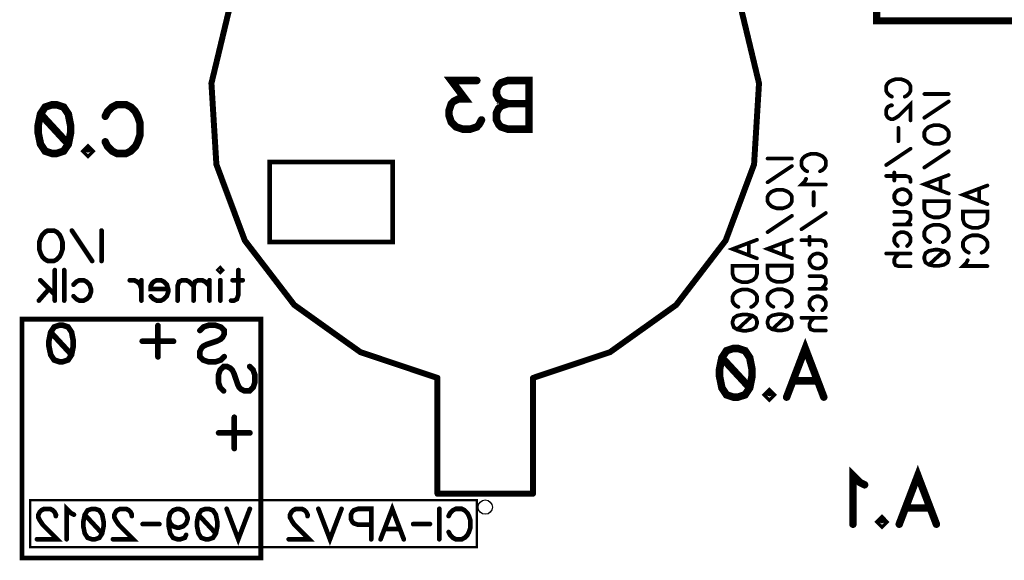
# Model space of a CAD drawing. Extents: x 0 to 95, y 0 to 136.
# Tile 1 of 14: x 0 to 41, y 0 to 23. Entities that reach past the tile are written whole.
import ezdxf

# ---------------------------------------------------------------- set-up
doc = ezdxf.new("R2010")
doc.units = 0
doc.layers.add('Bottom_Silk', color=11, linetype='CONTINUOUS')

msp = doc.modelspace()

# ---------------------------------------------------------------- linework, layer by layer
at = {"layer": 'Bottom_Silk', "linetype": 'CONTINUOUS'}
for points, const_width in [([(78.5, 110.6), (78.7, 16.8), (73.2, 16.8), (73.2, 13.9), (66.3, 13.9), (66.3, 6.6), (60.1, 6.6), (60.1, 9.4), (47.4, 9.4), (47.4, 22.5), (35.8, 22.5), (35.8, 26.7), (29, 26.7), (29, 30.3), (35.7, 30.3), (35.7, 28.5), (58.9, 28.5), (58.9, 31.4), (67.5, 31.4), (67.5, 110.6), (78.7, 110.6), (78.7, 110.3)], 0.3), ([(21.4009, 7.54), (24.628, 8.6203), (27.3983, 10.5969), (29.4698, 13.297), (30.6612, 16.4848), (30.8687, 19.8817), (30.074, 23.1907), (28.3466, 26.1229), (25.8375, 28.422), (22.7658, 29.887), (19.4, 30.39), (16.0342, 29.887), (12.9625, 28.422), (10.4534, 26.1229), (8.726, 23.1907), (7.9313, 19.8817), (8.1388, 16.4848), (9.3302, 13.297), (11.4017, 10.5969), (14.172, 8.6203), (17.3991, 7.54)], 0.25), ([(19.0475, 19.9983), (17.9806, 19.9983), (18.5623, 19.2212), (18.2703, 19.2212), (18.0771, 19.1246), (17.9806, 19.028), (17.8817, 18.736), (17.8817, 18.5428), (17.9806, 18.2508), (18.1737, 18.0554), (18.4657, 17.9588), (18.7577, 17.9588), (19.0475, 18.0554), (19.1441, 18.1542), (19.2429, 18.3474)], 0.3137), ([(21.2315, 20.0006), (21.2315, 17.9588), (20.3555, 17.9588), (20.0635, 18.0576), (19.9669, 18.1542), (19.8703, 18.3474), (19.8703, 18.6394), (19.9669, 18.8348), (20.0635, 18.9314), (20.3555, 19.028), (20.0635, 19.1268), (19.9669, 19.2234), (19.8703, 19.4166), (19.8703, 19.612), (19.9669, 19.8052), (20.0635, 19.904), (20.3555, 20.0006), (21.2315, 20.0006)], 0.3137), ([(36.4378, 19.3233), (36.3412, 19.3716), (36.2435, 19.4693), (36.1952, 19.5659), (36.1952, 19.7602), (36.2435, 19.8579), (36.3412, 19.9545), (36.4378, 20.0039), (36.5838, 20.0522), (36.8275, 20.0522), (36.9724, 20.0039), (37.0701, 19.9545), (37.1667, 19.8579), (37.2161, 19.7602), (37.2161, 19.5659), (37.1667, 19.4693), (37.0701, 19.3716), (36.9724, 19.3233)], 0.1569), ([(37.7928, 19.4339), (38.8137, 19.4339)], 0.1569), ([(1.4498, 18.9828), (1.7418, 18.8862), (1.9372, 18.5942), (2.0338, 18.109), (2.0338, 17.817), (1.9372, 17.3319), (1.7418, 17.0399), (1.4498, 16.9433), (1.2566, 16.9433), (0.9646, 17.0399), (0.7715, 17.3319), (0.6726, 17.817), (0.6726, 18.109), (0.7715, 18.5942), (0.9646, 18.8862), (1.2566, 18.9828), (1.4498, 18.9828)], 0.3137), ([(3.4841, 18.4999), (3.5807, 18.693), (3.7761, 18.8884), (3.9693, 18.985), (4.3579, 18.985), (4.5533, 18.8884), (4.7465, 18.693), (4.8453, 18.4999), (4.9419, 18.2079), (4.9419, 17.7204), (4.8453, 17.4307), (4.7465, 17.2353), (4.5533, 17.0421), (4.3579, 16.9433), (3.9693, 16.9433), (3.7761, 17.0421), (3.5807, 17.2353), (3.4841, 17.4307)], 0.3137), ([(21.2315, 19.028), (20.3555, 19.028)], 0.3137), ([(36.4389, 18.9602), (36.3906, 18.9602), (36.2929, 18.9119), (36.2446, 18.8636), (36.1964, 18.7659), (36.1964, 18.5716), (36.2447, 18.475), (36.2929, 18.4267), (36.3906, 18.3773), (36.4872, 18.3773), (36.5849, 18.4267), (36.7298, 18.5233), (37.2161, 19.0096), (37.2161, 18.329)], 0.1569), ([(38.8137, 19.1201), (37.794, 18.4395)], 0.1569), ([(0.7715, 18.5942), (1.9372, 17.3319)], 0.3137), ([(37.7928, 17.8338), (37.8411, 17.9315), (37.9388, 18.0281), (38.0354, 18.0775), (38.1814, 18.1258), (38.4251, 18.1258), (38.57, 18.0775), (38.6677, 18.0281), (38.7643, 17.9315), (38.8137, 17.8338), (38.8137, 17.6395), (38.7643, 17.5429), (38.6677, 17.4452), (38.57, 17.3969), (38.4251, 17.3486), (38.1814, 17.3486), (38.0354, 17.3969), (37.9388, 17.4452), (37.8411, 17.5429), (37.7928, 17.6395), (37.7928, 17.8338)], 0.1569), ([(36.7062, 18.0153), (36.7062, 17.4537)], 0.1569), ([(2.7601, 17.1387), (2.8567, 17.0399), (2.7601, 16.9433), (2.6612, 17.0399), (2.7601, 17.1387)], 0.3137), ([(32.8884, 16.1959), (32.7918, 16.2442), (32.6941, 16.3419), (32.6458, 16.4385), (32.6458, 16.6328), (32.6941, 16.7305), (32.7918, 16.827), (32.8884, 16.8765), (33.0344, 16.9248), (33.2781, 16.9248), (33.423, 16.8765), (33.5207, 16.827), (33.6173, 16.7305), (33.6667, 16.6328), (33.6667, 16.4385), (33.6173, 16.3419), (33.5207, 16.2442), (33.423, 16.1959)], 0.1569), ([(37.2161, 17.14), (36.1964, 16.4594)], 0.1569), ([(38.8137, 17.0349), (37.794, 16.3543)], 0.1569), ([(10.3736, 16.5823), (15.5235, 16.5823), (15.5235, 13.2348), (10.3736, 13.2348), (10.3736, 16.5823)], 0.2), ([(31.2272, 16.7295), (32.248, 16.7295)], 0.1569), ([(32.248, 16.4158), (31.2283, 15.7352)], 0.1569), ([(36.5355, 16.1457), (36.5355, 15.8054)], 0.1569), ([(38.8137, 15.2623), (37.7928, 15.652), (38.8137, 16.0406)], 0.1569), ([(32.8412, 15.8822), (32.7918, 15.7844), (32.647, 15.6384), (33.6667, 15.6384)], 0.1569), ([(36.1952, 15.9997), (37.0218, 15.9997), (37.1667, 15.9514), (37.2161, 15.8537), (37.2161, 15.7571)], 0.1569), ([(38.4734, 15.8946), (38.4734, 15.4083)], 0.1569), ([(40.4343, 14.8223), (39.4134, 15.2121), (40.4343, 15.6006)], 0.1569), ([(31.2272, 15.1295), (31.2755, 15.2272), (31.3732, 15.3238), (31.4698, 15.3732), (31.6158, 15.4215), (31.8595, 15.4215), (32.0043, 15.3732), (32.102, 15.3238), (32.1986, 15.2272), (32.248, 15.1295), (32.248, 14.9352), (32.1986, 14.8386), (32.102, 14.7409), (32.0043, 14.6926), (31.8595, 14.6443), (31.6158, 14.6443), (31.4698, 14.6926), (31.3732, 14.7409), (31.2755, 14.8386), (31.2272, 14.9352), (31.2272, 15.1295)], 0.1569), ([(33.1568, 15.3247), (33.1568, 14.7632)], 0.1569), ([(36.5355, 15.2008), (36.5838, 15.2974), (36.6815, 15.3951), (36.8275, 15.4434), (36.9241, 15.4434), (37.0701, 15.3951), (37.1667, 15.2974), (37.2161, 15.2008), (37.2161, 15.0548), (37.1667, 14.9571), (37.0701, 14.8605), (36.9241, 14.8111), (36.8275, 14.8111), (36.6815, 14.8605), (36.5838, 14.9571), (36.5355, 15.0548), (36.5355, 15.2008)], 0.1569), ([(40.094, 15.4546), (40.094, 14.9683)], 0.1569), ([(37.7928, 14.9486), (38.8137, 14.9486), (38.8137, 14.6083), (38.7643, 14.4623), (38.6677, 14.3646), (38.57, 14.3163), (38.4251, 14.268), (38.1814, 14.268), (38.0354, 14.3163), (37.9388, 14.3646), (37.8411, 14.4623), (37.7928, 14.6083), (37.7928, 14.9486)], 0.1569), ([(33.6667, 14.4495), (32.647, 13.7689)], 0.1569), ([(36.5355, 14.4974), (37.0218, 14.4974), (37.1667, 14.4491), (37.2161, 14.3514), (37.2161, 14.2054), (37.1667, 14.1088), (37.0218, 13.9628)], 0.1569), ([(39.4134, 14.5086), (40.4343, 14.5086), (40.4343, 14.1683), (40.3849, 14.0223), (40.2883, 13.9246), (40.1906, 13.8763), (40.0457, 13.828), (39.802, 13.828), (39.656, 13.8763), (39.5594, 13.9246), (39.4617, 14.0223), (39.4134, 14.1683), (39.4134, 14.5086)], 0.1569), ([(32.248, 14.3306), (31.2283, 13.65)], 0.1569), ([(36.5355, 13.9628), (37.2161, 13.9628)], 0.1569), ([(38.0354, 13.2254), (37.9388, 13.2737), (37.8411, 13.3714), (37.7928, 13.468), (37.7928, 13.6623), (37.8411, 13.76), (37.9388, 13.8566), (38.0354, 13.906), (38.1814, 13.9543), (38.4251, 13.9543), (38.57, 13.906), (38.6677, 13.8566), (38.7643, 13.76), (38.8137, 13.6623), (38.8137, 13.468), (38.7643, 13.3714), (38.6677, 13.2737), (38.57, 13.2254)], 0.1569), ([(1.3284, 13.7149), (1.4505, 13.6546), (1.5713, 13.5324), (1.633, 13.4117), (1.6934, 13.2292), (1.6934, 12.9246), (1.633, 12.7435), (1.5713, 12.6213), (1.4505, 12.5006), (1.3284, 12.4388), (1.0855, 12.4388), (0.9648, 12.5006), (0.8427, 12.6213), (0.7823, 12.7435), (0.7219, 12.9246), (0.7219, 13.2292), (0.7823, 13.4117), (0.8427, 13.5324), (0.9648, 13.6546), (1.0855, 13.7149), (1.3284, 13.7149)], 0.1961), ([(2.9363, 12.4388), (2.0856, 13.7135)], 0.1961), ([(3.3284, 13.7149), (3.3284, 12.4388)], 0.1961), ([(36.6815, 13.0651), (36.5838, 13.1628), (36.5355, 13.2605), (36.5355, 13.4054), (36.5838, 13.5031), (36.6815, 13.5997), (36.8275, 13.6491), (36.9241, 13.6491), (37.0701, 13.5997), (37.1667, 13.5031), (37.2161, 13.4054), (37.2161, 13.2605), (37.1667, 13.1628), (37.0701, 13.0651)], 0.1569), ([(30.7829, 12.5493), (29.762, 12.939), (30.7829, 13.3276)], 0.1569), ([(30.4426, 13.1816), (30.4426, 12.6953)], 0.1569), ([(32.248, 12.558), (31.2272, 12.9477), (32.248, 13.3363)], 0.1569), ([(31.9078, 13.1903), (31.9078, 12.704)], 0.1569), ([(32.6458, 13.3091), (33.4724, 13.3091), (33.6173, 13.2609), (33.6667, 13.1631), (33.6667, 13.0666)], 0.1569), ([(32.9861, 13.4551), (32.9861, 13.1149)], 0.1569), ([(39.656, 12.7854), (39.5594, 12.8337), (39.4617, 12.9314), (39.4134, 13.028), (39.4134, 13.2223), (39.4617, 13.32), (39.5594, 13.4166), (39.656, 13.466), (39.802, 13.5143), (40.0457, 13.5143), (40.1906, 13.466), (40.2883, 13.4166), (40.3849, 13.32), (40.4343, 13.2223), (40.4343, 13.028), (40.3849, 12.9314), (40.2883, 12.8337), (40.1906, 12.7854)], 0.1569), ([(32.9861, 12.5103), (33.0344, 12.6068), (33.1321, 12.7045), (33.2781, 12.7528), (33.3747, 12.7528), (33.5207, 12.7045), (33.6173, 12.6068), (33.6667, 12.5103), (33.6667, 12.3643), (33.6173, 12.2665), (33.5207, 12.17), (33.3747, 12.1205), (33.2781, 12.1205), (33.1321, 12.17), (33.0344, 12.2665), (32.9861, 12.3643), (32.9861, 12.5103)], 0.1569), ([(36.1952, 12.7514), (37.2161, 12.7514)], 0.1569), ([(36.7298, 12.7514), (36.5838, 12.6054), (36.5355, 12.5076), (36.5355, 12.3616), (36.5838, 12.2651), (36.7298, 12.2168), (37.2161, 12.2168)], 0.1569), ([(37.794, 12.6197), (37.8423, 12.7657), (37.9883, 12.8634), (38.2308, 12.9117), (38.3768, 12.9117), (38.6194, 12.8634), (38.7654, 12.7657), (38.8137, 12.6197), (38.8137, 12.5231), (38.7654, 12.3771), (38.6194, 12.2805), (38.3768, 12.2311), (38.2308, 12.2311), (37.9882, 12.2805), (37.8422, 12.3771), (37.794, 12.5231), (37.794, 12.6197)], 0.1569), ([(37.9882, 12.2805), (38.6194, 12.8634)], 0.1569), ([(39.6088, 12.4717), (39.5594, 12.374), (39.4146, 12.228), (40.4343, 12.228)], 0.1569), ([(1.3714, 12.0563), (1.3714, 10.7802)], 0.1961), ([(1.7636, 12.0563), (1.7636, 10.7802)], 0.1961), ([(8.3645, 12.0563), (8.3042, 11.996), (8.2424, 12.0563), (8.3042, 12.1181), (8.3645, 12.0563)], 0.1961), ([(9.0599, 12.0563), (9.0599, 11.0231), (8.9996, 10.842), (8.8774, 10.7802), (8.7567, 10.7802)], 0.1961), ([(29.762, 12.2356), (30.7829, 12.2356), (30.7829, 11.8953), (30.7335, 11.7493), (30.6369, 11.6516), (30.5392, 11.6033), (30.3943, 11.555), (30.1506, 11.555), (30.0046, 11.6033), (29.908, 11.6516), (29.8103, 11.7493), (29.762, 11.8953), (29.762, 12.2356)], 0.1569), ([(31.2272, 12.2443), (32.248, 12.2443), (32.248, 11.904), (32.1986, 11.758), (32.102, 11.6603), (32.0043, 11.612), (31.8595, 11.5637), (31.6158, 11.5637), (31.4698, 11.612), (31.3732, 11.6603), (31.2755, 11.758), (31.2272, 11.904), (31.2272, 12.2443)], 0.1569), ([(0.7635, 11.631), (1.3714, 11.0231)], 0.1961), ([(2.1557, 11.4485), (2.2779, 11.5706), (2.4, 11.631), (2.5811, 11.631), (2.7032, 11.5706), (2.8239, 11.4485), (2.8857, 11.266), (2.8857, 11.1452), (2.8239, 10.9627), (2.7032, 10.842), (2.5811, 10.7802), (2.4, 10.7802), (2.2779, 10.842), (2.1557, 10.9627)], 0.1961), ([(4.9995, 11.266), (4.9377, 11.4485), (4.817, 11.5706), (4.6948, 11.631), (4.5123, 11.631)], 0.1961), ([(4.9995, 11.631), (4.9995, 10.7802)], 0.1961), ([(6.1202, 11.266), (5.3916, 11.266), (5.3916, 11.3881), (5.452, 11.5102), (5.5124, 11.5706), (5.6345, 11.631), (5.817, 11.631), (5.9377, 11.5706), (6.0599, 11.4485), (6.1202, 11.266), (6.1202, 11.1452), (6.0599, 10.9627), (5.9377, 10.842), (5.817, 10.7802), (5.6345, 10.7802), (5.5124, 10.842), (5.3916, 10.9627)], 0.1961), ([(7.182, 11.3881), (6.9995, 11.5706), (6.8774, 11.631), (6.6963, 11.631), (6.5742, 11.5706), (6.5124, 11.3881), (6.5124, 10.7802)], 0.1961), ([(7.8502, 11.3881), (7.6677, 11.5706), (7.5456, 11.631), (7.3645, 11.631), (7.2424, 11.5706), (7.182, 11.3881), (7.182, 10.7802)], 0.1961), ([(7.8502, 11.631), (7.8502, 10.7802)], 0.1961), ([(8.3042, 11.631), (8.3042, 10.7802)], 0.1961), ([(9.2424, 11.631), (8.8171, 11.631)], 0.1961), ([(32.9861, 11.8068), (33.4724, 11.8068), (33.6173, 11.7585), (33.6667, 11.6608), (33.6667, 11.5148), (33.6173, 11.4182), (33.4724, 11.2722)], 0.1569), ([(1.1285, 11.266), (0.7032, 10.7802)], 0.1961), ([(30.0046, 10.5124), (29.908, 10.5607), (29.8103, 10.6584), (29.762, 10.755), (29.762, 10.9493), (29.8103, 11.047), (29.908, 11.1436), (30.0046, 11.193), (30.1506, 11.2413), (30.3943, 11.2413), (30.5392, 11.193), (30.6369, 11.1436), (30.7335, 11.047), (30.7829, 10.9493), (30.7829, 10.755), (30.7335, 10.6584), (30.6369, 10.5607), (30.5392, 10.5124)], 0.1569), ([(31.4698, 10.5211), (31.3732, 10.5694), (31.2755, 10.6671), (31.2272, 10.7637), (31.2272, 10.958), (31.2755, 11.0557), (31.3732, 11.1522), (31.4698, 11.2017), (31.6158, 11.25), (31.8595, 11.25), (32.0043, 11.2017), (32.102, 11.1522), (32.1986, 11.0557), (32.248, 10.958), (32.248, 10.7637), (32.1986, 10.6671), (32.102, 10.5694), (32.0043, 10.5211)], 0.1569), ([(32.9861, 11.2722), (33.6667, 11.2722)], 0.1569), ([(33.1321, 10.3745), (33.0344, 10.4722), (32.9861, 10.5699), (32.9861, 10.7148), (33.0344, 10.8125), (33.1321, 10.9091), (33.2781, 10.9585), (33.3747, 10.9585), (33.5207, 10.9091), (33.6173, 10.8125), (33.6667, 10.7148), (33.6667, 10.5699), (33.6173, 10.4722), (33.5207, 10.3745)], 0.1569), ([(0, 10), (10, 10), (10, 0), (0, 0), (0, 10)], 0.2), ([(29.7632, 9.9067), (29.8115, 10.0527), (29.9575, 10.1504), (30.2, 10.1987), (30.346, 10.1987), (30.5886, 10.1504), (30.7346, 10.0527), (30.7829, 9.9067), (30.7829, 9.8101), (30.7346, 9.6641), (30.5886, 9.5675), (30.346, 9.5181), (30.2, 9.5181), (29.9574, 9.5675), (29.8114, 9.6641), (29.7632, 9.8101), (29.7632, 9.9067)], 0.1569), ([(29.9574, 9.5675), (30.5886, 10.1504)], 0.1569), ([(31.2283, 9.9154), (31.2766, 10.0614), (31.4226, 10.1591), (31.6652, 10.2074), (31.8112, 10.2074), (32.0538, 10.1591), (32.1998, 10.0614), (32.248, 9.9154), (32.248, 9.8188), (32.1998, 9.6728), (32.0538, 9.5762), (31.8112, 9.5268), (31.6652, 9.5268), (31.4226, 9.5762), (31.2766, 9.6728), (31.2283, 9.8188), (31.2283, 9.9154)], 0.1569), ([(31.4226, 9.5762), (32.0538, 10.1591)], 0.1569), ([(32.6458, 10.0608), (33.6667, 10.0608)], 0.1569), ([(33.1804, 10.0608), (33.0344, 9.9148), (32.9861, 9.8171), (32.9861, 9.6711), (33.0344, 9.5745), (33.1804, 9.5262), (33.6667, 9.5262)], 0.1569), ([(1.7075, 9.7481), (1.9265, 9.6756), (2.073, 9.4566), (2.1455, 9.0928), (2.1455, 8.8738), (2.073, 8.5099), (1.9265, 8.2909), (1.7075, 8.2185), (1.5626, 8.2185), (1.3436, 8.2909), (1.1987, 8.5099), (1.1246, 8.8738), (1.1246, 9.0928), (1.1987, 9.4566), (1.3436, 9.6756), (1.5626, 9.7481), (1.7075, 9.7481)], 0.2353), ([(1.1987, 9.4566), (2.073, 8.5099)], 0.2353), ([(5.6896, 9.7346), (5.6896, 8.4222)], 0.2353), ([(7.4479, 9.5259), (7.5928, 9.6725), (7.8118, 9.7449), (8.1032, 9.7449), (8.3222, 9.6725), (8.4688, 9.5259), (8.4688, 9.3811), (8.3947, 9.2345), (8.3222, 9.1621), (8.1774, 9.0896), (7.7394, 8.9431), (7.5928, 8.8706), (7.5204, 8.7965), (7.4479, 8.6516), (7.4479, 8.4326), (7.5928, 8.2877), (7.8118, 8.2136), (8.1032, 8.2136), (8.3222, 8.2877), (8.4688, 8.4326)], 0.2353), ([(6.3449, 9.0776), (5.0326, 9.0776)], 0.2353), ([(32.0261, 6.7359), (32.8055, 8.7777), (33.5827, 6.7359)], 0.3137), ([(29.9918, 8.7755), (30.2838, 8.6789), (30.4792, 8.3869), (30.5758, 7.9017), (30.5758, 7.6097), (30.4792, 7.1245), (30.2838, 6.8325), (29.9918, 6.7359), (29.7986, 6.7359), (29.5066, 6.8325), (29.3135, 7.1245), (29.2146, 7.6097), (29.2146, 7.9017), (29.3135, 8.3869), (29.5066, 8.6789), (29.7986, 8.7755), (29.9918, 8.7755)], 0.3137), ([(29.3135, 8.3869), (30.4792, 7.1245)], 0.3137), ([(8.4408, 6.9963), (8.2943, 7.1412), (8.2218, 7.3602), (8.2218, 7.6516), (8.2943, 7.8706), (8.4408, 8.0172), (8.5857, 8.0172), (8.7323, 7.9431), (8.8047, 7.8706), (8.8772, 7.7258), (9.0237, 7.2878), (9.0962, 7.1412), (9.1703, 7.0688), (9.3151, 6.9963), (9.5341, 6.9963), (9.679, 7.1412), (9.7532, 7.3602), (9.7532, 7.6516), (9.679, 7.8706), (9.5342, 8.0172)], 0.2353), ([(17.3991, 2.6901), (17.3991, 7.4886)], 0.25), ([(21.4009, 2.6901), (21.4009, 7.4886)], 0.25), ([(33.2907, 7.4165), (32.3181, 7.4165)], 0.3137), ([(31.3021, 6.9314), (31.3987, 6.8325), (31.3021, 6.7359), (31.2032, 6.8325), (31.3021, 6.9314)], 0.3137), ([(8.8892, 5.8933), (8.8892, 4.581)], 0.2353), ([(8.2322, 5.238), (9.5445, 5.238)], 0.2353), ([(35.2913, 3.0637), (35.0959, 3.1625), (34.8039, 3.4523), (34.8039, 1.4127)], 0.3137), ([(36.7416, 1.4127), (37.521, 3.4545), (38.2982, 1.4127)], 0.3137), ([(21.4009, 2.6901), (17.3991, 2.6901)], 0.25), ([(0.3398, 2.4201), (19.0482, 2.4201), (19.0482, 0.447), (0.3398, 0.447), (0.3398, 2.4201)], 0.1), ([(1.4136, 1.752), (1.4136, 1.8123), (1.3532, 1.9345), (1.2929, 1.9948), (1.1707, 2.0552), (0.9279, 2.0552), (0.8071, 1.9948), (0.7468, 1.9345), (0.685, 1.8123), (0.685, 1.6916), (0.7468, 1.5695), (0.8675, 1.3884), (1.4754, 0.7805), (0.6246, 0.7805)], 0.1961), ([(2.1722, 1.8123), (2.05, 1.8741), (1.8675, 2.0552), (1.8675, 0.7805)], 0.1961), ([(3.05, 2.0552), (3.2325, 1.9948), (3.3547, 1.8123), (3.415, 1.5091), (3.415, 1.3266), (3.3547, 1.0234), (3.2325, 0.8409), (3.05, 0.7805), (2.9293, 0.7805), (2.7468, 0.8409), (2.6261, 1.0234), (2.5643, 1.3266), (2.5643, 1.5091), (2.6261, 1.8123), (2.7468, 1.9948), (2.9293, 2.0552), (3.05, 2.0552)], 0.1961), ([(4.5962, 1.752), (4.5962, 1.8123), (4.5358, 1.9345), (4.4754, 1.9948), (4.3533, 2.0552), (4.1104, 2.0552), (3.9897, 1.9948), (3.9293, 1.9345), (3.8676, 1.8123), (3.8676, 1.6916), (3.9293, 1.5695), (4.0501, 1.3884), (4.6579, 0.7805), (3.8072, 0.7805)], 0.1961), ([(6.1442, 1.6313), (6.2059, 1.4488), (6.3267, 1.3266), (6.5092, 1.2663), (6.5695, 1.2663), (6.752, 1.3266), (6.8728, 1.4488), (6.9345, 1.6313), (6.9345, 1.6916), (6.8728, 1.8741), (6.752, 1.9948), (6.5695, 2.0552), (6.5092, 2.0552), (6.3267, 1.9948), (6.2059, 1.8741), (6.1442, 1.6313), (6.1442, 1.3266), (6.2059, 1.0234), (6.3267, 0.8409), (6.5092, 0.7805), (6.6299, 0.7805), (6.8124, 0.8409), (6.8728, 0.963)], 0.1961), ([(7.8124, 2.0552), (7.9949, 1.9948), (8.1171, 1.8123), (8.1774, 1.5091), (8.1774, 1.3266), (8.1171, 1.0234), (7.9949, 0.8409), (7.8124, 0.7805), (7.6917, 0.7805), (7.5092, 0.8409), (7.3885, 1.0234), (7.3267, 1.3266), (7.3267, 1.5091), (7.3885, 1.8123), (7.5092, 1.9948), (7.6917, 2.0552), (7.8124, 2.0552)], 0.1961), ([(9.541, 2.0566), (9.0553, 0.7805), (8.5696, 2.0566)], 0.1961), ([(11.9566, 1.752), (11.9566, 1.8123), (11.8963, 1.9345), (11.8359, 1.9948), (11.7138, 2.0552), (11.4709, 2.0552), (11.3502, 1.9948), (11.2898, 1.9345), (11.228, 1.8123), (11.228, 1.6916), (11.2898, 1.5695), (11.4105, 1.3884), (12.0184, 0.7805), (11.1677, 0.7805)], 0.1961), ([(13.382, 2.0566), (12.8963, 0.7805), (12.4106, 2.0566)], 0.1961), ([(14.6249, 1.3884), (14.0774, 1.3884), (13.8963, 1.4488), (13.8345, 1.5105), (13.7742, 1.6313), (13.7742, 1.8138), (13.8345, 1.9345), (13.8963, 1.9963), (14.0774, 2.0566), (14.6249, 2.0566), (14.6249, 0.7805)], 0.1961), ([(15.0171, 0.7805), (15.5042, 2.0566), (15.9899, 0.7805)], 0.1961), ([(17.4762, 2.0566), (17.4762, 0.7805)], 0.1961), ([(17.8683, 1.7534), (17.9287, 1.8741), (18.0508, 1.9963), (18.1715, 2.0566), (18.4144, 2.0566), (18.5365, 1.9963), (18.6573, 1.8741), (18.719, 1.7534), (18.7794, 1.5709), (18.7794, 1.2663), (18.719, 1.0852), (18.6573, 0.963), (18.5365, 0.8423), (18.4144, 0.7805), (18.1715, 0.7805), (18.0508, 0.8423), (17.9287, 0.963), (17.8683, 1.0852)], 0.1961), ([(38.0062, 2.0933), (37.0336, 2.0933)], 0.3137), ([(2.6261, 1.8123), (3.3547, 1.0234)], 0.1961), ([(7.3885, 1.8123), (8.1171, 1.0234)], 0.1961), ([(36.0176, 1.6082), (36.1142, 1.5093), (36.0176, 1.4127), (35.9188, 1.5093), (36.0176, 1.6082)], 0.3137), ([(5.752, 1.4179), (5.0501, 1.4179)], 0.1961), ([(15.8074, 1.2059), (15.1996, 1.2059)], 0.1961), ([(17.084, 1.4179), (16.3821, 1.4179)], 0.1961)]:
    msp.add_lwpolyline(points, dxfattribs=dict(at, const_width=const_width))
for points, const_width in [([(18.9691, 19.9983, 1), (19.1259, 19.9983, 1), (18.9691, 19.9983, 1)], 0.1569), ([(21.1531, 20.0006, 1), (21.31, 20.0006, 1), (21.1531, 20.0006, 1)], 0.1569), ([(36.3986, 19.3233, 1), (36.477, 19.3233, 1), (36.3986, 19.3233, 1)], 0.0784), ([(36.9332, 19.3233, 1), (37.0116, 19.3233, 1), (36.9332, 19.3233, 1)], 0.0784), ([(37.7536, 19.4339, 1), (37.8321, 19.4339, 1), (37.7536, 19.4339, 1)], 0.0784), ([(38.7745, 19.4339, 1), (38.8529, 19.4339, 1), (38.7745, 19.4339, 1)], 0.0784), ([(1.3714, 18.9828, 1), (1.5282, 18.9828, 1), (1.3714, 18.9828, 1)], 0.1569), ([(20.2771, 19.028, 1), (20.434, 19.028, 1), (20.2771, 19.028, 1)], 0.1569), ([(21.1531, 19.028, 1), (21.31, 19.028, 1), (21.1531, 19.028, 1)], 0.1569), ([(36.3997, 18.9602, 1), (36.4782, 18.9602, 1), (36.3997, 18.9602, 1)], 0.0784), ([(38.7745, 19.1201, 1), (38.8529, 19.1201, 1), (38.7745, 19.1201, 1)], 0.0784), ([(0.693, 18.5942, 1), (0.8499, 18.5942, 1), (0.693, 18.5942, 1)], 0.1569), ([(3.4057, 18.4999, 1), (3.5625, 18.4999, 1), (3.4057, 18.4999, 1)], 0.1569), ([(19.1645, 18.3474, 1), (19.3213, 18.3474, 1), (19.1645, 18.3474, 1)], 0.1569), ([(37.1769, 18.329, 1), (37.2553, 18.329, 1), (37.1769, 18.329, 1)], 0.0784), ([(37.7547, 18.4395, 1), (37.8332, 18.4395, 1), (37.7547, 18.4395, 1)], 0.0784), ([(36.667, 18.0153, 1), (36.7455, 18.0153, 1), (36.667, 18.0153, 1)], 0.0784), ([(37.7536, 17.8338, 1), (37.8321, 17.8338, 1), (37.7536, 17.8338, 1)], 0.0784), ([(1.8588, 17.3319, 1), (2.0156, 17.3319, 1), (1.8588, 17.3319, 1)], 0.1569), ([(3.4057, 17.4307, 1), (3.5625, 17.4307, 1), (3.4057, 17.4307, 1)], 0.1569), ([(36.667, 17.4537, 1), (36.7455, 17.4537, 1), (36.667, 17.4537, 1)], 0.0784), ([(2.6816, 17.1387, 1), (2.8385, 17.1387, 1), (2.6816, 17.1387, 1)], 0.1569), ([(37.1769, 17.14, 1), (37.2553, 17.14, 1), (37.1769, 17.14, 1)], 0.0784), ([(38.7745, 17.0349, 1), (38.8529, 17.0349, 1), (38.7745, 17.0349, 1)], 0.0784), ([(31.188, 16.7295, 1), (31.2664, 16.7295, 1), (31.188, 16.7295, 1)], 0.0784), ([(32.2088, 16.7295, 1), (32.2873, 16.7295, 1), (32.2088, 16.7295, 1)], 0.0784), ([(36.1571, 16.4594, 1), (36.2356, 16.4594, 1), (36.1571, 16.4594, 1)], 0.0784), ([(32.2088, 16.4158, 1), (32.2873, 16.4158, 1), (32.2088, 16.4158, 1)], 0.0784), ([(32.8492, 16.1959, 1), (32.9276, 16.1959, 1), (32.8492, 16.1959, 1)], 0.0784), ([(33.3838, 16.1959, 1), (33.4622, 16.1959, 1), (33.3838, 16.1959, 1)], 0.0784), ([(36.4963, 16.1457, 1), (36.5747, 16.1457, 1), (36.4963, 16.1457, 1)], 0.0784), ([(37.7547, 16.3543, 1), (37.8332, 16.3543, 1), (37.7547, 16.3543, 1)], 0.0784), ([(38.7745, 16.0406, 1), (38.8529, 16.0406, 1), (38.7745, 16.0406, 1)], 0.0784), ([(31.1891, 15.7352, 1), (31.2675, 15.7352, 1), (31.1891, 15.7352, 1)], 0.0784), ([(32.802, 15.8822, 1), (32.8805, 15.8822, 1), (32.802, 15.8822, 1)], 0.0784), ([(33.6275, 15.6384, 1), (33.7059, 15.6384, 1), (33.6275, 15.6384, 1)], 0.0784), ([(36.156, 15.9997, 1), (36.2345, 15.9997, 1), (36.156, 15.9997, 1)], 0.0784), ([(36.4963, 15.8054, 1), (36.5747, 15.8054, 1), (36.4963, 15.8054, 1)], 0.0784), ([(37.1769, 15.7571, 1), (37.2553, 15.7571, 1), (37.1769, 15.7571, 1)], 0.0784), ([(38.4342, 15.8946, 1), (38.5126, 15.8946, 1), (38.4342, 15.8946, 1)], 0.0784), ([(40.3951, 15.6006, 1), (40.4735, 15.6006, 1), (40.3951, 15.6006, 1)], 0.0784), ([(33.1176, 15.3247, 1), (33.1961, 15.3247, 1), (33.1176, 15.3247, 1)], 0.0784), ([(36.4963, 15.2008, 1), (36.5747, 15.2008, 1), (36.4963, 15.2008, 1)], 0.0784), ([(38.4342, 15.4083, 1), (38.5126, 15.4083, 1), (38.4342, 15.4083, 1)], 0.0784), ([(38.7745, 15.2623, 1), (38.8529, 15.2623, 1), (38.7745, 15.2623, 1)], 0.0784), ([(40.0548, 15.4546, 1), (40.1332, 15.4546, 1), (40.0548, 15.4546, 1)], 0.0784), ([(31.188, 15.1295, 1), (31.2664, 15.1295, 1), (31.188, 15.1295, 1)], 0.0784), ([(37.7536, 14.9486, 1), (37.8321, 14.9486, 1), (37.7536, 14.9486, 1)], 0.0784), ([(40.0548, 14.9683, 1), (40.1332, 14.9683, 1), (40.0548, 14.9683, 1)], 0.0784), ([(40.3951, 14.8223, 1), (40.4735, 14.8223, 1), (40.3951, 14.8223, 1)], 0.0784), ([(33.1176, 14.7632, 1), (33.1961, 14.7632, 1), (33.1176, 14.7632, 1)], 0.0784), ([(33.6275, 14.4495, 1), (33.7059, 14.4495, 1), (33.6275, 14.4495, 1)], 0.0784), ([(36.4963, 14.4974, 1), (36.5747, 14.4974, 1), (36.4963, 14.4974, 1)], 0.0784), ([(39.3742, 14.5086, 1), (39.4527, 14.5086, 1), (39.3742, 14.5086, 1)], 0.0784), ([(32.2088, 14.3306, 1), (32.2873, 14.3306, 1), (32.2088, 14.3306, 1)], 0.0784), ([(36.4963, 13.9628, 1), (36.5747, 13.9628, 1), (36.4963, 13.9628, 1)], 0.0784), ([(36.9826, 13.9628, 1), (37.061, 13.9628, 1), (36.9826, 13.9628, 1)], 0.0784), ([(37.1769, 13.9628, 1), (37.2553, 13.9628, 1), (37.1769, 13.9628, 1)], 0.0784), ([(1.2794, 13.7149, 1), (1.3774, 13.7149, 1), (1.2794, 13.7149, 1)], 0.098), ([(2.0365, 13.7135, 1), (2.1346, 13.7135, 1), (2.0365, 13.7135, 1)], 0.098), ([(3.2794, 13.7149, 1), (3.3775, 13.7149, 1), (3.2794, 13.7149, 1)], 0.098), ([(31.1891, 13.65, 1), (31.2675, 13.65, 1), (31.1891, 13.65, 1)], 0.0784), ([(32.6077, 13.7689, 1), (32.6862, 13.7689, 1), (32.6077, 13.7689, 1)], 0.0784), ([(30.4034, 13.1816, 1), (30.4818, 13.1816, 1), (30.4034, 13.1816, 1)], 0.0784), ([(30.7437, 13.3276, 1), (30.8221, 13.3276, 1), (30.7437, 13.3276, 1)], 0.0784), ([(31.8685, 13.1903, 1), (31.947, 13.1903, 1), (31.8685, 13.1903, 1)], 0.0784), ([(32.2088, 13.3363, 1), (32.2873, 13.3363, 1), (32.2088, 13.3363, 1)], 0.0784), ([(32.6066, 13.3091, 1), (32.6851, 13.3091, 1), (32.6066, 13.3091, 1)], 0.0784), ([(32.9469, 13.4551, 1), (33.0253, 13.4551, 1), (32.9469, 13.4551, 1)], 0.0784), ([(37.9962, 13.2254, 1), (38.0746, 13.2254, 1), (37.9962, 13.2254, 1)], 0.0784), ([(38.5308, 13.2254, 1), (38.6092, 13.2254, 1), (38.5308, 13.2254, 1)], 0.0784), ([(32.9469, 13.1149, 1), (33.0253, 13.1149, 1), (32.9469, 13.1149, 1)], 0.0784), ([(33.6275, 13.0666, 1), (33.7059, 13.0666, 1), (33.6275, 13.0666, 1)], 0.0784), ([(36.156, 12.7514, 1), (36.2345, 12.7514, 1), (36.156, 12.7514, 1)], 0.0784), ([(36.6423, 13.0651, 1), (36.7207, 13.0651, 1), (36.6423, 13.0651, 1)], 0.0784), ([(36.6906, 12.7514, 1), (36.769, 12.7514, 1), (36.6906, 12.7514, 1)], 0.0784), ([(37.0309, 13.0651, 1), (37.1093, 13.0651, 1), (37.0309, 13.0651, 1)], 0.0784), ([(37.1769, 12.7514, 1), (37.2553, 12.7514, 1), (37.1769, 12.7514, 1)], 0.0784), ([(38.5802, 12.8634, 1), (38.6586, 12.8634, 1), (38.5802, 12.8634, 1)], 0.0784), ([(39.6168, 12.7854, 1), (39.6952, 12.7854, 1), (39.6168, 12.7854, 1)], 0.0784), ([(40.1514, 12.7854, 1), (40.2298, 12.7854, 1), (40.1514, 12.7854, 1)], 0.0784), ([(2.8873, 12.4388, 1), (2.9853, 12.4388, 1), (2.8873, 12.4388, 1)], 0.098), ([(3.2794, 12.4388, 1), (3.3775, 12.4388, 1), (3.2794, 12.4388, 1)], 0.098), ([(30.4034, 12.6953, 1), (30.4818, 12.6953, 1), (30.4034, 12.6953, 1)], 0.0784), ([(30.7437, 12.5493, 1), (30.8221, 12.5493, 1), (30.7437, 12.5493, 1)], 0.0784), ([(31.8685, 12.704, 1), (31.947, 12.704, 1), (31.8685, 12.704, 1)], 0.0784), ([(32.2088, 12.558, 1), (32.2873, 12.558, 1), (32.2088, 12.558, 1)], 0.0784), ([(32.9469, 12.5103, 1), (33.0253, 12.5103, 1), (32.9469, 12.5103, 1)], 0.0784), ([(37.7547, 12.6197, 1), (37.8332, 12.6197, 1), (37.7547, 12.6197, 1)], 0.0784), ([(39.5696, 12.4717, 1), (39.6481, 12.4717, 1), (39.5696, 12.4717, 1)], 0.0784), ([(1.3224, 12.0563, 1), (1.4204, 12.0563, 1), (1.3224, 12.0563, 1)], 0.098), ([(1.7145, 12.0563, 1), (1.8126, 12.0563, 1), (1.7145, 12.0563, 1)], 0.098), ([(8.3155, 12.0563, 1), (8.4136, 12.0563, 1), (8.3155, 12.0563, 1)], 0.098), ([(9.0109, 12.0563, 1), (9.1089, 12.0563, 1), (9.0109, 12.0563, 1)], 0.098), ([(29.7228, 12.2356, 1), (29.8013, 12.2356, 1), (29.7228, 12.2356, 1)], 0.0784), ([(31.188, 12.2443, 1), (31.2664, 12.2443, 1), (31.188, 12.2443, 1)], 0.0784), ([(37.1769, 12.2168, 1), (37.2553, 12.2168, 1), (37.1769, 12.2168, 1)], 0.0784), ([(37.949, 12.2805, 1), (38.0275, 12.2805, 1), (37.949, 12.2805, 1)], 0.0784), ([(40.3951, 12.228, 1), (40.4735, 12.228, 1), (40.3951, 12.228, 1)], 0.0784), ([(0.7145, 11.631, 1), (0.8126, 11.631, 1), (0.7145, 11.631, 1)], 0.098), ([(4.4633, 11.631, 1), (4.5614, 11.631, 1), (4.4633, 11.631, 1)], 0.098), ([(4.9505, 11.631, 1), (5.0485, 11.631, 1), (4.9505, 11.631, 1)], 0.098), ([(7.8012, 11.631, 1), (7.8993, 11.631, 1), (7.8012, 11.631, 1)], 0.098), ([(8.2552, 11.631, 1), (8.3532, 11.631, 1), (8.2552, 11.631, 1)], 0.098), ([(8.768, 11.631, 1), (8.8661, 11.631, 1), (8.768, 11.631, 1)], 0.098), ([(9.1934, 11.631, 1), (9.2914, 11.631, 1), (9.1934, 11.631, 1)], 0.098), ([(32.9469, 11.8068, 1), (33.0253, 11.8068, 1), (32.9469, 11.8068, 1)], 0.0784), ([(1.0795, 11.266, 1), (1.1776, 11.266, 1), (1.0795, 11.266, 1)], 0.098), ([(2.1067, 11.4485, 1), (2.2047, 11.4485, 1), (2.1067, 11.4485, 1)], 0.098), ([(4.9505, 11.266, 1), (5.0485, 11.266, 1), (4.9505, 11.266, 1)], 0.098), ([(6.0712, 11.266, 1), (6.1692, 11.266, 1), (6.0712, 11.266, 1)], 0.098), ([(7.133, 11.3881, 1), (7.231, 11.3881, 1), (7.133, 11.3881, 1)], 0.098), ([(7.8012, 11.3881, 1), (7.8993, 11.3881, 1), (7.8012, 11.3881, 1)], 0.098), ([(32.9469, 11.2722, 1), (33.0253, 11.2722, 1), (32.9469, 11.2722, 1)], 0.0784), ([(33.4332, 11.2722, 1), (33.5116, 11.2722, 1), (33.4332, 11.2722, 1)], 0.0784), ([(33.6275, 11.2722, 1), (33.7059, 11.2722, 1), (33.6275, 11.2722, 1)], 0.0784), ([(0.6542, 10.7802, 1), (0.7522, 10.7802, 1), (0.6542, 10.7802, 1)], 0.098), ([(1.3224, 11.0231, 1), (1.4204, 11.0231, 1), (1.3224, 11.0231, 1)], 0.098), ([(1.3224, 10.7802, 1), (1.4204, 10.7802, 1), (1.3224, 10.7802, 1)], 0.098), ([(1.7145, 10.7802, 1), (1.8126, 10.7802, 1), (1.7145, 10.7802, 1)], 0.098), ([(2.1067, 10.9627, 1), (2.2047, 10.9627, 1), (2.1067, 10.9627, 1)], 0.098), ([(4.9505, 10.7802, 1), (5.0485, 10.7802, 1), (4.9505, 10.7802, 1)], 0.098), ([(5.3426, 10.9627, 1), (5.4406, 10.9627, 1), (5.3426, 10.9627, 1)], 0.098), ([(6.4634, 10.7802, 1), (6.5614, 10.7802, 1), (6.4634, 10.7802, 1)], 0.098), ([(7.133, 10.7802, 1), (7.231, 10.7802, 1), (7.133, 10.7802, 1)], 0.098), ([(7.8012, 10.7802, 1), (7.8993, 10.7802, 1), (7.8012, 10.7802, 1)], 0.098), ([(8.2552, 10.7802, 1), (8.3532, 10.7802, 1), (8.2552, 10.7802, 1)], 0.098), ([(8.7077, 10.7802, 1), (8.8057, 10.7802, 1), (8.7077, 10.7802, 1)], 0.098), ([(29.9654, 10.5124, 1), (30.0438, 10.5124, 1), (29.9654, 10.5124, 1)], 0.0784), ([(30.5, 10.5124, 1), (30.5784, 10.5124, 1), (30.5, 10.5124, 1)], 0.0784), ([(31.4305, 10.5211, 1), (31.509, 10.5211, 1), (31.4305, 10.5211, 1)], 0.0784), ([(31.9651, 10.5211, 1), (32.0436, 10.5211, 1), (31.9651, 10.5211, 1)], 0.0784), ([(33.0929, 10.3745, 1), (33.1713, 10.3745, 1), (33.0929, 10.3745, 1)], 0.0784), ([(33.4815, 10.3745, 1), (33.5599, 10.3745, 1), (33.4815, 10.3745, 1)], 0.0784), ([(29.7239, 9.9067, 1), (29.8024, 9.9067, 1), (29.7239, 9.9067, 1)], 0.0784), ([(30.5494, 10.1504, 1), (30.6278, 10.1504, 1), (30.5494, 10.1504, 1)], 0.0784), ([(31.1891, 9.9154, 1), (31.2675, 9.9154, 1), (31.1891, 9.9154, 1)], 0.0784), ([(32.0145, 10.1591, 1), (32.093, 10.1591, 1), (32.0145, 10.1591, 1)], 0.0784), ([(32.6066, 10.0608, 1), (32.6851, 10.0608, 1), (32.6066, 10.0608, 1)], 0.0784), ([(33.1412, 10.0608, 1), (33.2196, 10.0608, 1), (33.1412, 10.0608, 1)], 0.0784), ([(33.6275, 10.0608, 1), (33.7059, 10.0608, 1), (33.6275, 10.0608, 1)], 0.0784), ([(1.1399, 9.4566, 1), (1.2575, 9.4566, 1), (1.1399, 9.4566, 1)], 0.1176), ([(1.6486, 9.7481, 1), (1.7663, 9.7481, 1), (1.6486, 9.7481, 1)], 0.1176), ([(5.6308, 9.7346, 1), (5.7484, 9.7346, 1), (5.6308, 9.7346, 1)], 0.1176), ([(7.3891, 9.5259, 1), (7.5067, 9.5259, 1), (7.3891, 9.5259, 1)], 0.1176), ([(29.9182, 9.5675, 1), (29.9967, 9.5675, 1), (29.9182, 9.5675, 1)], 0.0784), ([(31.3834, 9.5762, 1), (31.4618, 9.5762, 1), (31.3834, 9.5762, 1)], 0.0784), ([(33.6275, 9.5262, 1), (33.7059, 9.5262, 1), (33.6275, 9.5262, 1)], 0.0784), ([(4.9738, 9.0776, 1), (5.0914, 9.0776, 1), (4.9738, 9.0776, 1)], 0.1176), ([(6.2861, 9.0776, 1), (6.4037, 9.0776, 1), (6.2861, 9.0776, 1)], 0.1176), ([(29.9134, 8.7755, 1), (30.0702, 8.7755, 1), (29.9134, 8.7755, 1)], 0.1569), ([(2.0142, 8.5099, 1), (2.1318, 8.5099, 1), (2.0142, 8.5099, 1)], 0.1176), ([(5.6308, 8.4222, 1), (5.7484, 8.4222, 1), (5.6308, 8.4222, 1)], 0.1176), ([(8.41, 8.4326, 1), (8.5276, 8.4326, 1), (8.41, 8.4326, 1)], 0.1176), ([(29.235, 8.3869, 1), (29.3919, 8.3869, 1), (29.235, 8.3869, 1)], 0.1569), ([(9.4753, 8.0172, 1), (9.593, 8.0172, 1), (9.4753, 8.0172, 1)], 0.1176), ([(17.3366, 7.54, 1), (17.4616, 7.54, 1), (17.3366, 7.54, 1)], 0.125), ([(17.3366, 7.4886, 1), (17.4616, 7.4886, 1), (17.3366, 7.4886, 1)], 0.125), ([(21.3384, 7.54, 1), (21.4634, 7.54, 1), (21.3384, 7.54, 1)], 0.125), ([(21.3384, 7.4886, 1), (21.4634, 7.4886, 1), (21.3384, 7.4886, 1)], 0.125), ([(32.2397, 7.4165, 1), (32.3965, 7.4165, 1), (32.2397, 7.4165, 1)], 0.1569), ([(33.2123, 7.4165, 1), (33.3691, 7.4165, 1), (33.2123, 7.4165, 1)], 0.1569), ([(8.382, 6.9963, 1), (8.4997, 6.9963, 1), (8.382, 6.9963, 1)], 0.1176), ([(30.4008, 7.1245, 1), (30.5576, 7.1245, 1), (30.4008, 7.1245, 1)], 0.1569), ([(31.2236, 6.9314, 1), (31.3805, 6.9314, 1), (31.2236, 6.9314, 1)], 0.1569), ([(31.9477, 6.7359, 1), (32.1045, 6.7359, 1), (31.9477, 6.7359, 1)], 0.1569), ([(33.5043, 6.7359, 1), (33.6611, 6.7359, 1), (33.5043, 6.7359, 1)], 0.1569), ([(8.8304, 5.8933, 1), (8.948, 5.8933, 1), (8.8304, 5.8933, 1)], 0.1176), ([(8.1734, 5.238, 1), (8.291, 5.238, 1), (8.1734, 5.238, 1)], 0.1176), ([(9.4857, 5.238, 1), (9.6034, 5.238, 1), (9.4857, 5.238, 1)], 0.1176), ([(8.8304, 4.581, 1), (8.948, 4.581, 1), (8.8304, 4.581, 1)], 0.1176), ([(35.2129, 3.0637, 1), (35.3697, 3.0637, 1), (35.2129, 3.0637, 1)], 0.1569), ([(17.3366, 2.6901, 1), (17.4616, 2.6901, 1), (17.3366, 2.6901, 1)], 0.125), ([(17.3366, 2.6901, 1), (17.4616, 2.6901, 1), (17.3366, 2.6901, 1)], 0.125), ([(21.3384, 2.6901, 1), (21.4634, 2.6901, 1), (21.3384, 2.6901, 1)], 0.125), ([(21.3384, 2.6901, 1), (21.4634, 2.6901, 1), (21.3384, 2.6901, 1)], 0.125), ([(3.001, 2.0552, 1), (3.0991, 2.0552, 1), (3.001, 2.0552, 1)], 0.098), ([(7.7634, 2.0552, 1), (7.8614, 2.0552, 1), (7.7634, 2.0552, 1)], 0.098), ([(8.5206, 2.0566, 1), (8.6186, 2.0566, 1), (8.5206, 2.0566, 1)], 0.098), ([(9.492, 2.0566, 1), (9.5901, 2.0566, 1), (9.492, 2.0566, 1)], 0.098), ([(12.3615, 2.0566, 1), (12.4596, 2.0566, 1), (12.3615, 2.0566, 1)], 0.098), ([(13.333, 2.0566, 1), (13.431, 2.0566, 1), (13.333, 2.0566, 1)], 0.098), ([(17.4271, 2.0566, 1), (17.5252, 2.0566, 1), (17.4271, 2.0566, 1)], 0.098), ([(36.9552, 2.0933, 1), (37.1121, 2.0933, 1), (36.9552, 2.0933, 1)], 0.1569), ([(37.9278, 2.0933, 1), (38.0846, 2.0933, 1), (37.9278, 2.0933, 1)], 0.1569), ([(1.3646, 1.752, 1), (1.4626, 1.752, 1), (1.3646, 1.752, 1)], 0.098), ([(2.1231, 1.8123, 1), (2.2212, 1.8123, 1), (2.1231, 1.8123, 1)], 0.098), ([(2.5771, 1.8123, 1), (2.6751, 1.8123, 1), (2.5771, 1.8123, 1)], 0.098), ([(4.5471, 1.752, 1), (4.6452, 1.752, 1), (4.5471, 1.752, 1)], 0.098), ([(6.0952, 1.6313, 1), (6.1932, 1.6313, 1), (6.0952, 1.6313, 1)], 0.098), ([(7.3394, 1.8123, 1), (7.4375, 1.8123, 1), (7.3394, 1.8123, 1)], 0.098), ([(11.9076, 1.752, 1), (12.0056, 1.752, 1), (11.9076, 1.752, 1)], 0.098), ([(17.8193, 1.7534, 1), (17.9173, 1.7534, 1), (17.8193, 1.7534, 1)], 0.098), ([(35.9392, 1.6082, 1), (36.096, 1.6082, 1), (35.9392, 1.6082, 1)], 0.1569), ([(5.0011, 1.4179, 1), (5.0991, 1.4179, 1), (5.0011, 1.4179, 1)], 0.098), ([(5.703, 1.4179, 1), (5.801, 1.4179, 1), (5.703, 1.4179, 1)], 0.098), ([(14.5759, 1.3884, 1), (14.6739, 1.3884, 1), (14.5759, 1.3884, 1)], 0.098), ([(15.1505, 1.2059, 1), (15.2486, 1.2059, 1), (15.1505, 1.2059, 1)], 0.098), ([(15.7584, 1.2059, 1), (15.8564, 1.2059, 1), (15.7584, 1.2059, 1)], 0.098), ([(16.3331, 1.4179, 1), (16.4311, 1.4179, 1), (16.3331, 1.4179, 1)], 0.098), ([(17.035, 1.4179, 1), (17.133, 1.4179, 1), (17.035, 1.4179, 1)], 0.098), ([(34.7255, 1.4127, 1), (34.8823, 1.4127, 1), (34.7255, 1.4127, 1)], 0.1569), ([(36.6632, 1.4127, 1), (36.8201, 1.4127, 1), (36.6632, 1.4127, 1)], 0.1569), ([(38.2198, 1.4127, 1), (38.3766, 1.4127, 1), (38.2198, 1.4127, 1)], 0.1569), ([(0.5756, 0.7805, 1), (0.6737, 0.7805, 1), (0.5756, 0.7805, 1)], 0.098), ([(1.8185, 0.7805, 1), (1.9165, 0.7805, 1), (1.8185, 0.7805, 1)], 0.098), ([(3.3057, 1.0234, 1), (3.4037, 1.0234, 1), (3.3057, 1.0234, 1)], 0.098), ([(3.7582, 0.7805, 1), (3.8562, 0.7805, 1), (3.7582, 0.7805, 1)], 0.098), ([(6.8238, 0.963, 1), (6.9218, 0.963, 1), (6.8238, 0.963, 1)], 0.098), ([(8.068, 1.0234, 1), (8.1661, 1.0234, 1), (8.068, 1.0234, 1)], 0.098), ([(11.1186, 0.7805, 1), (11.2167, 0.7805, 1), (11.1186, 0.7805, 1)], 0.098), ([(14.5759, 0.7805, 1), (14.6739, 0.7805, 1), (14.5759, 0.7805, 1)], 0.098), ([(14.968, 0.7805, 1), (15.0661, 0.7805, 1), (14.968, 0.7805, 1)], 0.098), ([(15.9409, 0.7805, 1), (16.0389, 0.7805, 1), (15.9409, 0.7805, 1)], 0.098), ([(17.4271, 0.7805, 1), (17.5252, 0.7805, 1), (17.4271, 0.7805, 1)], 0.098), ([(17.8193, 1.0852, 1), (17.9173, 1.0852, 1), (17.8193, 1.0852, 1)], 0.098)]:
    msp.add_lwpolyline(points, format="xyb", dxfattribs=dict(at, const_width=const_width))
at = {"layer": 'Bottom_Silk'}
msp.add_circle((19.4, 2.1274), 0.2993, dxfattribs=at)

doc.saveas('drawing.dxf')
